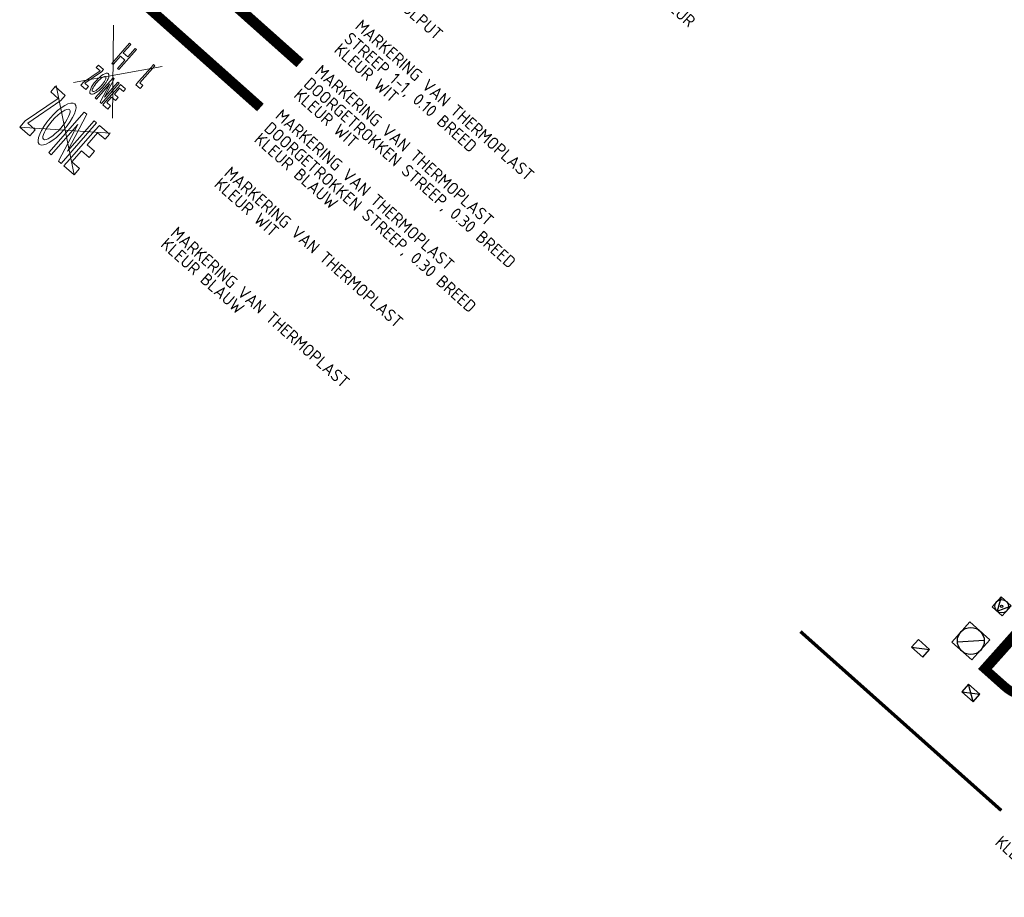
# Model space of a CAD drawing. Header units: metres. Extents: x 113080 to 114329, y 482672 to 483852.
# Tile 47 of 55: x 114235 to 114265, y 482689 to 482716. Entities that reach past the tile are written whole.
import ezdxf
from ezdxf.enums import TextEntityAlignment as Align

# ---------------------------------------------------------------- set-up
doc = ezdxf.new("R2018")
doc.units = ezdxf.units.M
doc.linetypes.add('VW-1-1_STREEP', pattern=[2, 1, -1])
for name, color, linetype, lineweight in [('B-WE-IE-MEUBILAIR_WEGMEUBILAIR_VERKEERSBORD-S', 252, 'Continuous', 25), ('B-WE-RI-GWA_RIOOLPUT_INSPECTIEPUT_BETON-S', 252, 'Continuous', 25), ('B-WE-RI-HWA_KOLK-S', 252, 'Continuous', 25), ('B-WE-VW-MARKERING_LANGS_STREEP_11_010-G', 252, 'VW-1-1_STREEP', 13), ('V-WE-VW-MARKERING_LANGS_STREEP_DOORGETROKKEN_010-G', 7, 'CONTINUOUS-V', 13), ('X-XX-AL-TEKENBLAD-T18', 10, 'Continuous', 18)]:
    doc.layers.add(name, color=color, linetype=linetype, lineweight=lineweight)
doc.styles.add('NLCS-ISO-M200-T18', font='NLCS-ISO.ttf', dxfattribs={"height": 0.36})
doc.styles.get("Standard").update_dxf_attribs({"font": 'NLCS-ISO.ttf'})
doc.linetypes.add('CONTINUOUS-V', pattern='A,3.5,[24,NLCS.SHX,S=0.5,R=0,X=0,Y=0],3.5', length=7)

# ---------------------------------------------------------------- blocks, each defined once
blk = doc.blocks.new('B-SIE-WEG_VERKEERSBORD_PAAL-SO')
blk.add_lwpolyline([(-1, -1), (1, -1), (1, 1), (-1, 1)], close=True)
at = {"flags": 128}
blk.add_lwpolyline([(-1, 1), (0, -1), (1, 1)], close=True, dxfattribs=at)
for radius in [1, 0.171]:
    blk.add_circle((0, 0), radius)
at = {"lineweight": 30, "flags": 104}
blk.add_attdef('bordgegevens', text='', height=1.8, dxfattribs=at).set_placement((2.21, 3.21), align=Align.TOP_LEFT)
blk = doc.blocks.new('B-SRI-KOLK_TROTTOIR-SO')
blk.add_line((-1.125, 0), (1.125, 1.5))
at = {"flags": 128}
blk.add_lwpolyline([(-1.125, 0), (1.125, 0), (1.125, 1.5), (-1.125, 1.5)], close=True, dxfattribs=at)
blk = doc.blocks.new('B-SRI-PUT_GWA-SO')
blk.add_line((-1.41, -1.41), (1.41, 1.41))
at = {"lineweight": -3, "flags": 128}
blk.add_lwpolyline([(2, -2), (2, 2), (-2, 2), (-2, -2)], close=True, dxfattribs=at)
at = {"lineweight": -3}
blk.add_circle((0, 0), 2, dxfattribs=at)
blk = doc.blocks.new('B-SRI-KOLK_STRAAT_450X300-SO')
for p, q in [((-1.125, 0), (1.125, 1.5)), ((1.125, 0), (-1.125, 1.5))]:
    blk.add_line(p, q)
at = {"flags": 128}
blk.add_lwpolyline([(-1.125, 0), (1.125, 0), (1.125, 1.5), (-1.125, 1.5)], close=True, dxfattribs=at)

msp = doc.modelspace()

# ---------------------------------------------------------------- linework, layer by layer
at = {"layer": 'B-WE-VW-MARKERING_LANGS_STREEP_11_010-G', "ltscale": 5, "const_width": 0.1, "flags": 128}
msp.add_lwpolyline([(114258.617, 482697.403), (114264.589, 482692.08)], dxfattribs=at)
at = {"layer": 'V-WE-VW-MARKERING_LANGS_STREEP_DOORGETROKKEN_010-G', "color": 140, "linetype": 'Continuous', "ltscale": 5, "true_color": 0x00bfff}
for p, q in [((114236.479, 482713.644), (114237.016, 482710.993)), ((114238.097, 482712.228), (114235.398, 482712.41))]:
    msp.add_line(p, q, dxfattribs=at)
at = {"layer": 'V-WE-VW-MARKERING_LANGS_STREEP_DOORGETROKKEN_010-G', "ltscale": 5, "const_width": 0.32, "flags": 128}
msp.add_lwpolyline([(114237.761, 482719.635), (114243.733, 482714.312)], dxfattribs=at)
at = {"layer": 'V-WE-VW-MARKERING_LANGS_STREEP_DOORGETROKKEN_010-G', "color": 140, "ltscale": 5, "true_color": 0x00bfff, "const_width": 0.3, "flags": 128}
msp.add_lwpolyline([(114236.585, 482718.314), (114242.557, 482712.992)], dxfattribs=at)
at = {"layer": 'V-WE-VW-MARKERING_LANGS_STREEP_DOORGETROKKEN_010-G', "linetype": 'Continuous', "flags": 128}
for points in [[(114238.191, 482715.438), (114238.159, 482712.678)], [(114239.636, 482714.209), (114237.002, 482713.736)]]:
    msp.add_lwpolyline(points, dxfattribs=at)
for points in [[(114238.137, 482714.302), (114238.666, 482714.902), (114238.703, 482714.869), (114238.48, 482714.616), (114238.613, 482714.499), (114238.836, 482714.752), (114238.873, 482714.719), (114238.344, 482714.119), (114238.307, 482714.152), (114238.53, 482714.405), (114238.397, 482714.522), (114238.174, 482714.269), (114238.137, 482714.302)], [(114237.295, 482713.749), (114237.789, 482714.082), (114237.677, 482714.181), (114237.743, 482714.256), (114237.893, 482714.124), (114237.827, 482714.049), (114237.333, 482713.716), (114237.445, 482713.617), (114237.364, 482713.524), (114237.214, 482713.656), (114237.295, 482713.749)], [(114237.827, 482714.049), (114237.893, 482714.124), (114237.743, 482714.256), (114237.677, 482714.181), (114237.789, 482714.082), (114237.295, 482713.749), (114237.214, 482713.656), (114237.364, 482713.524), (114237.445, 482713.617), (114237.333, 482713.716), (114237.827, 482714.049)], [(114238.972, 482713.729), (114239.062, 482713.65), (114238.98, 482713.558), (114238.853, 482713.67), (114238.935, 482713.762), (114239.316, 482714.195), (114239.382, 482714.27), (114239.42, 482714.237), (114238.972, 482713.729)], [(114237.923, 482713.297), (114238.212, 482713.843), (114238.174, 482713.876), (114237.645, 482713.276), (114237.682, 482713.243), (114238.079, 482713.693), (114237.791, 482713.147), (114237.828, 482713.114), (114238.358, 482713.714), (114238.32, 482713.747), (114237.923, 482713.297)], [(114238.358, 482713.714), (114238.32, 482713.747), (114237.923, 482713.297), (114238.212, 482713.843), (114238.174, 482713.876), (114237.645, 482713.276), (114237.682, 482713.243), (114238.079, 482713.693), (114237.791, 482713.147), (114237.828, 482713.114), (114238.358, 482713.714)], [(114238.213, 482713.391), (114238.37, 482713.569), (114238.483, 482713.47), (114238.549, 482713.545), (114238.399, 482713.677), (114238.333, 482713.602), (114237.952, 482713.17), (114237.87, 482713.077), (114238.02, 482712.945), (114238.102, 482713.038), (114237.989, 482713.137), (114238.131, 482713.297), (114238.243, 482713.198), (114238.326, 482713.292), (114238.213, 482713.391)], [(114238.326, 482713.292), (114238.213, 482713.391), (114238.37, 482713.569), (114238.483, 482713.47), (114238.549, 482713.545), (114238.399, 482713.677), (114238.333, 482713.602), (114237.952, 482713.17), (114237.87, 482713.077), (114238.02, 482712.945), (114238.102, 482713.038), (114237.989, 482713.137), (114238.131, 482713.297), (114238.243, 482713.198), (114238.326, 482713.292)]]:
    msp.add_lwpolyline(points, close=True, dxfattribs=at)
at = {"layer": 'V-WE-VW-MARKERING_LANGS_STREEP_DOORGETROKKEN_010-G', "color": 140, "linetype": 'Continuous', "ltscale": 5, "true_color": 0x00bfff, "flags": 128}
for points in [[(114235.561, 482712.596), (114236.546, 482713.265), (114236.321, 482713.463), (114236.452, 482713.614), (114236.753, 482713.35), (114236.622, 482713.2), (114235.636, 482712.53), (114235.862, 482712.332), (114235.699, 482712.146), (114235.398, 482712.41)], [(114236.82, 482711.697), (114237.393, 482712.79), (114237.318, 482712.856), (114236.264, 482711.652), (114236.339, 482711.586), (114237.129, 482712.489), (114236.556, 482711.396), (114236.632, 482711.33), (114237.686, 482712.534), (114237.61, 482712.6)], [(114237.4, 482711.887), (114237.712, 482712.244), (114237.938, 482712.047), (114238.07, 482712.197), (114237.769, 482712.461), (114237.637, 482712.31), (114236.878, 482711.443), (114236.715, 482711.257), (114237.016, 482710.993), (114237.179, 482711.179), (114236.953, 482711.377), (114237.235, 482711.699), (114237.461, 482711.501), (114237.625, 482711.689)]]:
    msp.add_lwpolyline(points, close=True, dxfattribs=at)
at = {"layer": 'V-WE-VW-MARKERING_LANGS_STREEP_DOORGETROKKEN_010-G', "linetype": 'Continuous'}
for centre, major_axis, ratio in [((114237.769, 482713.7), (0.265, 0.3), 0.336382), ((114237.761, 482713.694), (0.194, 0.219), 0.284488)]:
    msp.add_ellipse(centre, major_axis=major_axis, ratio=ratio, dxfattribs=at)
at = {"layer": 'V-WE-VW-MARKERING_LANGS_STREEP_DOORGETROKKEN_010-G', "color": 140, "linetype": 'Continuous', "ltscale": 5, "true_color": 0x00bfff}
for centre, major_axis, ratio in [((114236.509, 482712.501), (0.527, 0.602), 0.336382), ((114236.493, 482712.489), (0.386, 0.44), 0.284488)]:
    msp.add_ellipse(centre, major_axis=major_axis, ratio=ratio, dxfattribs=at)

# ---------------------------------------------------------------- block references
at = {"layer": 'B-WE-IE-MEUBILAIR_WEGMEUBILAIR_VERKEERSBORD-S'}
ref = msp.add_blockref('B-SIE-WEG_VERKEERSBORD_PAAL-SO', (114264.599, 482698.155), dxfattribs=dict(at, xscale=0.2, yscale=0.2, zscale=0.2, rotation=318.2896731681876))
lines = msp.add_mtext('B06', dxfattribs={"layer": '0', "insert": (114265.356, 482698.34), "char_height": 2.5, "attachment_point": 1, "rotation": 318.2897})
ref.add_attrib('bordgegevens', '', (114265.356, 482698.34), dxfattribs={"flags": 18}).embed_mtext(lines)
at = {"layer": 'B-WE-RI-GWA_RIOOLPUT_INSPECTIEPUT_BETON-S', "xscale": 0.2, "yscale": 0.2, "zscale": 0.2, "rotation": 318.2896731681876}
msp.add_blockref('B-SRI-PUT_GWA-SO', (114263.683, 482697.123), dxfattribs=at)
at = {"layer": 'B-WE-RI-HWA_KOLK-S', "xscale": 0.2, "yscale": 0.2, "zscale": 0.2}
for name, p, rotation in [('B-SRI-KOLK_TROTTOIR-SO', (114262.091, 482696.792), 318.2894521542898), ('B-SRI-KOLK_STRAAT_450X300-SO', (114263.584, 482695.461), 318.2896731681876)]:
    msp.add_blockref(name, p, dxfattribs=dict(at, rotation=rotation))

# ---------------------------------------------------------------- texts
at = {"layer": 'X-XX-AL-TEKENBLAD-T18', "style": 'NLCS-ISO-M200-T18'}
for s, p in [('HALFSTEENSVERBAND, MET KLEUR', (114249.698, 482720.341)), ('RIOOLPUT', (114246.226, 482716.357)), ('MARKERING VAN THERMOPLAST', (114245.345, 482715.369)), ('STREEP 1-1, 0.10 BREED', (114245.013, 482714.995)), ('KLEUR WIT', (114244.718, 482714.665)), ('MARKERING VAN THERMOPLAST', (114244.147, 482714.024)), ('DOORGETROKKEN STREEP, 0.30 BREED', (114243.814, 482713.651)), ('KLEUR WIT', (114243.52, 482713.32)), ('MARKERING VAN THERMOPLAST', (114242.97, 482712.704)), ('DOORGETROKKEN STREEP, 0.30 BREED', (114242.637, 482712.33)), ('KLEUR BLAUW', (114242.343, 482712)), ('MARKERING VAN THERMOPLAST', (114241.45, 482710.998)), ('KLEUR WIT', (114241.155, 482710.668)), ('MARKERING VAN THERMOPLAST', (114239.855, 482709.209)), ('KLEUR BLAUW', (114239.561, 482708.879)), ('KLEUR WIT', (114264.376, 482691.089))]:
    msp.add_text(s, height=0.36, rotation=318.2897, dxfattribs=at).set_placement(p)

doc.saveas('drawing.dxf')
